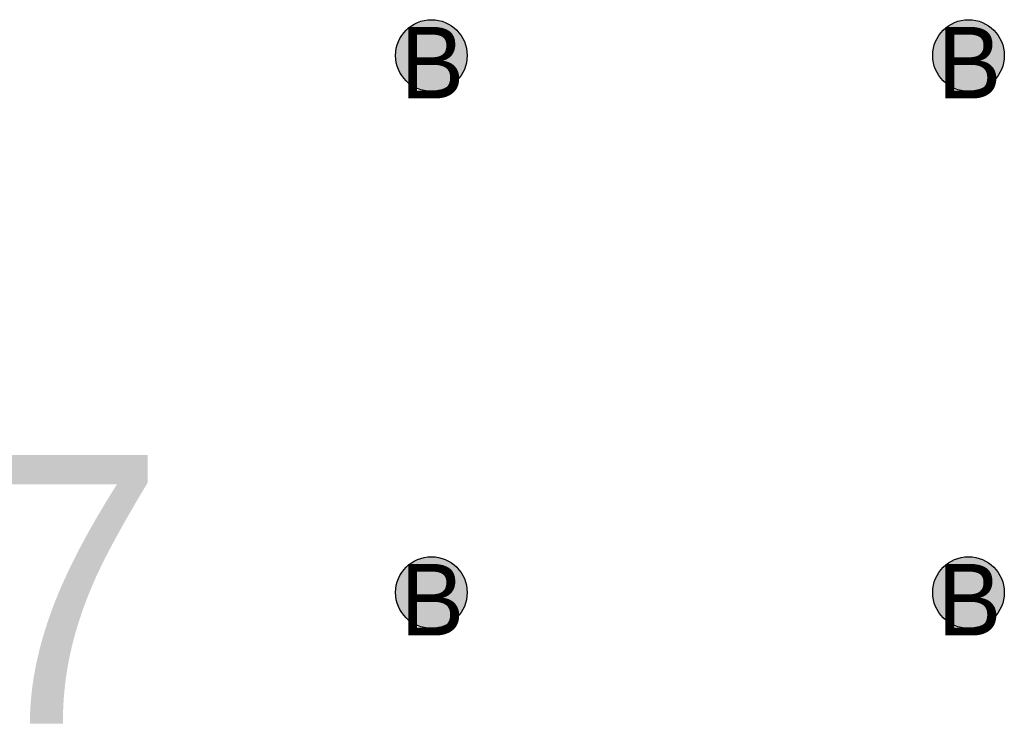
# Model space of a CAD drawing. Header units: millimetres. Extents: x -1.5 to 11.1, y -3 to 5.
# Tile 7 of 256: x 0.185 to 0.46, y 0.562 to 0.76. Entities that reach past the tile are written whole.
import ezdxf

# ---------------------------------------------------------------- set-up
doc = ezdxf.new("R2010")
doc.units = ezdxf.units.MM
doc.header["$MEASUREMENT"] = 0
for name, color, linetype, true_color in [('BottomLayer', 5, 'Continuous', 0x0000ff), ('DrillDrawing', 1, 'Continuous', 0xff0000), ('Metal_2', 7, 'Continuous', 0x7f0000), ('Metal_3', 7, 'Continuous', 0x3f7f00), ('TopLayer', 1, 'Continuous', 0xff0000), ('TopOverlay', 2, 'Continuous', 0xffff00)]:
    doc.layers.add(name, color=color, linetype=linetype, true_color=true_color)
doc.styles.add('textstyle291', font='txt')
doc.styles.add('textstyle292', font='txt')
doc.styles.add('textstyle295', font='txt')
doc.styles.add('textstyle299', font='txt')
doc.styles.add('textstyle794', font='txt')

msp = doc.modelspace()

# ---------------------------------------------------------------- hatches: boundary and pattern name
at = {"layer": 'BottomLayer', "true_color": 0x0000ff}
h = msp.add_hatch(color=5, dxfattribs=at)
edge = h.paths.add_edge_path(flags=0)
edge.add_arc((0.3, 0.75), 0.01, 0, 360)
h = msp.add_hatch(color=5, dxfattribs=at)
edge = h.paths.add_edge_path(flags=0)
edge.add_arc((0.45, 0.75), 0.01, 0, 360)
h = msp.add_hatch(color=5, dxfattribs=at)
edge = h.paths.add_edge_path(flags=0)
edge.add_arc((0.3, 0.6), 0.01, 0, 360)
h = msp.add_hatch(color=5, dxfattribs=at)
edge = h.paths.add_edge_path(flags=0)
edge.add_arc((0.45, 0.6), 0.01, 0, 360)
at = {"layer": 'Metal_2', "true_color": 0x7f0000}
h = msp.add_hatch(color=16, dxfattribs=at)
edge = h.paths.add_edge_path(flags=0)
edge.add_arc((0.3, 0.75), 0.01, 0, 360)
h = msp.add_hatch(color=16, dxfattribs=at)
edge = h.paths.add_edge_path(flags=0)
edge.add_arc((0.45, 0.75), 0.01, 0, 360)
h = msp.add_hatch(color=16, dxfattribs=at)
edge = h.paths.add_edge_path(flags=0)
edge.add_arc((0.3, 0.6), 0.01, 0, 360)
h = msp.add_hatch(color=16, dxfattribs=at)
edge = h.paths.add_edge_path(flags=0)
edge.add_arc((0.45, 0.6), 0.01, 0, 360)
at = {"layer": 'Metal_3', "true_color": 0x3f7f00}
h = msp.add_hatch(color=76, dxfattribs=at)
edge = h.paths.add_edge_path(flags=0)
edge.add_arc((0.3, 0.75), 0.01, 0, 360)
h = msp.add_hatch(color=76, dxfattribs=at)
edge = h.paths.add_edge_path(flags=0)
edge.add_arc((0.45, 0.75), 0.01, 0, 360)
h = msp.add_hatch(color=76, dxfattribs=at)
edge = h.paths.add_edge_path(flags=0)
edge.add_arc((0.3, 0.6), 0.01, 0, 360)
h = msp.add_hatch(color=76, dxfattribs=at)
edge = h.paths.add_edge_path(flags=0)
edge.add_arc((0.45, 0.6), 0.01, 0, 360)
at = {"layer": 'TopLayer', "true_color": 0xff0000}
h = msp.add_hatch(color=1, dxfattribs=at)
edge = h.paths.add_edge_path(flags=0)
edge.add_arc((0.3, 0.75), 0.01, 0, 360)
h = msp.add_hatch(color=1, dxfattribs=at)
edge = h.paths.add_edge_path(flags=0)
edge.add_arc((0.45, 0.75), 0.01, 0, 360)
h = msp.add_hatch(color=1, dxfattribs=at)
edge = h.paths.add_edge_path(flags=0)
edge.add_arc((0.3, 0.6), 0.01, 0, 360)
h = msp.add_hatch(color=1, dxfattribs=at)
edge = h.paths.add_edge_path(flags=0)
edge.add_arc((0.45, 0.6), 0.01, 0, 360)

# ---------------------------------------------------------------- linework, layer by layer
at = {"layer": 'BottomLayer', "color": 5, "true_color": 0x0000ff}
for centre in [(0.3, 0.75), (0.45, 0.75), (0.3, 0.6), (0.45, 0.6)]:
    msp.add_circle(centre, 0.01, dxfattribs=at)
at = {"layer": 'Metal_2', "color": 16, "true_color": 0x7f0000}
for centre in [(0.3, 0.75), (0.45, 0.75), (0.3, 0.6), (0.45, 0.6)]:
    msp.add_circle(centre, 0.01, dxfattribs=at)
at = {"layer": 'Metal_3', "color": 76, "true_color": 0x3f7f00}
for centre in [(0.3, 0.75), (0.45, 0.75), (0.3, 0.6), (0.45, 0.6)]:
    msp.add_circle(centre, 0.01, dxfattribs=at)
at = {"layer": 'TopLayer', "color": 1, "true_color": 0xff0000}
for centre in [(0.3, 0.75), (0.45, 0.75), (0.3, 0.6), (0.45, 0.6)]:
    msp.add_circle(centre, 0.01, dxfattribs=at)

# ---------------------------------------------------------------- texts
at = {"layer": 'DrillDrawing'}
for style, p in [('textstyle295', (0.29134, 0.738)), ('textstyle292', (0.44134, 0.738)), ('textstyle299', (0.29134, 0.588)), ('textstyle291', (0.44134, 0.588))]:
    msp.add_text('B', height=0.02, dxfattribs=dict(at, style=style)).set_placement(p)
at = {"layer": 'TopOverlay', "style": 'textstyle794'}
msp.add_text('J7', height=0.075, dxfattribs=at).set_placement((0.11986, 0.5634))

doc.saveas('drawing.dxf')
